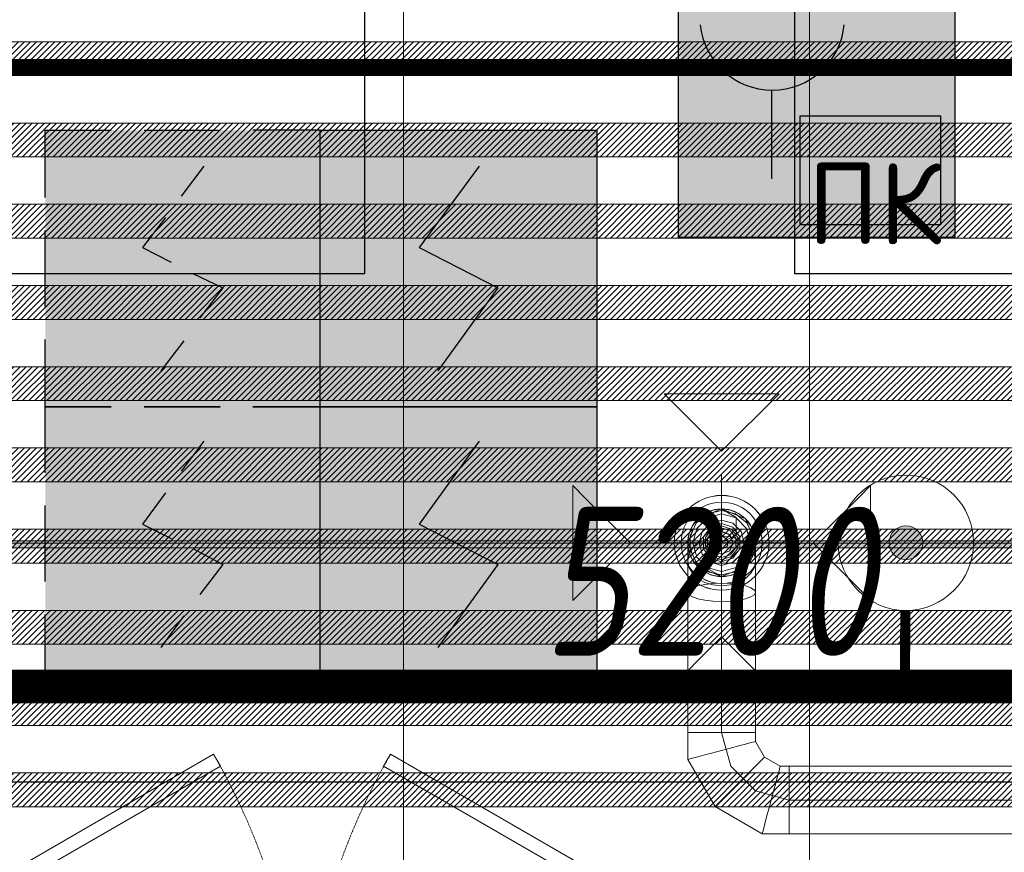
# Model space of a CAD drawing. Header units: millimetres. Extents: x -531352 to 178656, y -69521 to 326874.
# Tile 236 of 256: x -182570 to -181115, y 305379 to 306609. Entities that reach past the tile are written whole.
import ezdxf

# ---------------------------------------------------------------- set-up
doc = ezdxf.new("R2010")
doc.units = ezdxf.units.MM
for name, pattern in [('( Hidden )', [0.375, 0.25, -0.125]), ('-D1-02х01', [3, 2, -1]), ('DASHDOT', [25.4, 12.7, -6.35, 0, -6.35])]:
    doc.linetypes.add(name, pattern=pattern)
doc.layers.get('Defpoints').update_dxf_attribs({"color": 31})
for name, color, linetype, lineweight in [('_0', 7, 'Continuous', 13), ('A-DOOR', 7, 'Continuous', 5), ('dim_light', 12, 'Continuous', 9), ('dim_razv', 93, 'DASHDOT', 9), ('pot sh', 183, 'Continuous', 15)]:
    doc.layers.add(name, color=color, linetype=linetype, lineweight=lineweight)
doc.layers.add('PDF13_0', color=30, linetype='Continuous', true_color=0xff7f00)
doc.layers.add('PDF7_Geometry', color=7, linetype='Continuous', true_color=0xaaaaaa)
for name, color, linetype in [('PDF13_ПС дымовой', 1, 'Continuous'), ('PDF13_ПС ручной', 1, 'Continuous'), ('PDF_Text', 7, 'Continuous')]:
    doc.layers.add(name, color=color, linetype=linetype)
doc.layers.add('pol', color=7, linetype='Continuous', lineweight=15, true_color=0x738991)
doc.layers.add('Сводный план', color=1, linetype='Continuous', lineweight=0, true_color=0xff0000)
doc.styles.add('fl_iso paper', font='isocpeur.ttf', dxfattribs={"width": 0.8, "oblique": 10})
doc.styles.add('PDF ISOCPEUR', font='isocpeur.ttf')
doc.dimstyles.new('In tre 1_75', dxfattribs={"dimtxt": 220, "dimasz": 120, "dimexe": 60, "dimexo": 10, "dimgap": 50, "dimtad": 1, "dimdec": 0, "dimrnd": 5, "dimzin": 0, "dimdsep": 46, "dimtxsty": 'fl_iso paper', "dimblk": 'ARCHTICK', "dimcen": 0, "dimdle": 60, "dimadec": 0, "dimazin": 0, "dimtfac": 1, "dimtdec": 0, "dimtofl": 0, "dimtmove": 1, "dimatfit": 1, "dimfxl": 1, "dimtfill": 1, "dimtolj": 1, "dimtzin": 0, "dimarcsym": 1})
pattern_1 = [(225, (-233499.5126, 286857.2254), (4.49012806, -4.49012806), [])]
pattern_2 = [(225, (-233499.5126, 287217.2254), (4.49012806, -4.49012806), [])]

# ---------------------------------------------------------------- blocks, each defined once
blk = doc.blocks.new('_ArchTick')
at = {"color": 0, "linetype": 'ByBlock', "lineweight": 9, "const_width": 0.15}
blk.add_lwpolyline([(-0.5, -0.5), (0.5, 0.5)], dxfattribs=at)
blk = doc.blocks.new('*D8881')
at = {"layer": 'Defpoints', "color": 0, "transparency": 16777216}
for p in [(-178952.9, 305619.7), (-184152.9, 305382.1), (-178952.9, 305382.1)]:
    blk.add_point(p, dxfattribs=at)
at = {"layer": 'dim_light', "color": 0, "lineweight": -2, "transparency": 16777216}
for p, q in [((-184152.9, 305392.1), (-184152.9, 305679.7)), ((-178952.9, 305392.1), (-178952.9, 305679.7)), ((-184212.9, 305619.7), (-178892.9, 305619.7))]:
    blk.add_line(p, q, dxfattribs=at)
at = {"layer": 'dim_light', "color": 0, "lineweight": -2, "transparency": 16777216, "xscale": 120, "yscale": 120, "zscale": 120, "rotation": 180}
blk.add_blockref('_ArchTick', (-184152.9, 305619.7), dxfattribs=at)
at = {"layer": 'dim_light', "color": 0, "lineweight": -2, "transparency": 16777216, "xscale": 120, "yscale": 120, "zscale": 120}
blk.add_blockref('_ArchTick', (-178952.9, 305619.7), dxfattribs=at)
at = {"layer": 'dim_light', "color": 0, "transparency": 16777216, "insert": (-181552.9, 305779.7), "char_height": 220, "attachment_point": 5, "style": 'fl_iso paper', "bg_fill": 3, "box_fill_scale": 1.1, "bg_fill_color": 256, "bg_fill_true_color": 13158600, "bg_fill_transparency": 0}
blk.add_mtext('\\A1;5200', dxfattribs=at)
blk = doc.blocks.new('*U12467')
at = {"layer": 'pol', "true_color": 0x007dfa, "transparency": 33554687}
h = blk.add_hatch(color=150, dxfattribs=at)
h.dxf.hatch_style = 1
h.paths.add_polyline_path([(22735, 0), (0, 0), (0, -10), (22735, -10)])
at = {"layer": 'pol', "color": 162, "true_color": 0x2c3cc9}
blk.add_lwpolyline([(22735, 0), (0, 0), (0, -10), (22735, -10)], close=True, dxfattribs=at)
blk = doc.blocks.new('ghftytytd')
at = {"layer": 'PDF7_Geometry', "color": 5, "lineweight": 18, "true_color": 0x0000ff}
for points in [[(10685.1, 20120), (10770, 20035.1), (10854.8, 20120)], [(10550.3, 19984.5), (10635.1, 19899.6), (10550.3, 19814.7)], [(10989.8, 19984.8), (10905, 19900), (10989.8, 19815.1)], [(10770, 19947.5), (10749.4, 19942.8), (10732.9, 19929.6), (10723.7, 19910.5), (10723.7, 19889.4), (10732.9, 19870.4), (10749.4, 19857.2), (10770, 19852.5), (10790.6, 19857.2), (10807.1, 19870.4), (10816.3, 19889.4), (10816.3, 19910.5), (10807.1, 19929.6), (10790.6, 19942.8)], [(10770, 19857.4), (10748.7, 19863.2), (10733.2, 19878.7), (10727.5, 19900), (10733.2, 19921.2), (10748.7, 19936.8), (10770, 19942.5), (10791.2, 19936.8), (10806.8, 19921.2), (10812.5, 19900), (10806.8, 19878.7), (10791.2, 19863.2)], [(10770, 19933.3), (10753.3, 19928.8), (10741.1, 19916.6), (10736.7, 19900), (10741.1, 19883.3), (10753.3, 19871.1), (10770, 19866.6), (10786.7, 19871.1), (10798.9, 19883.3), (10803.3, 19900), (10798.9, 19916.6), (10786.7, 19928.8)], [(10770, 19871.6), (10753.3, 19877), (10743.1, 19891.2), (10743.1, 19908.7), (10753.3, 19922.9), (10770, 19928.3), (10786.7, 19922.9), (10796.9, 19908.7), (10796.9, 19891.2), (10786.7, 19877)], [(10770, 19925), (10755.3, 19920.2), (10746.2, 19907.7), (10746.2, 19892.2), (10755.3, 19879.7), (10770, 19874.9), (10784.7, 19879.7), (10793.8, 19892.2), (10793.8, 19907.7), (10784.7, 19920.2)], [(10770, 19922), (10757.1, 19917.8), (10749, 19906.8), (10749, 19893.1), (10757.1, 19882.2), (10770, 19878), (10782.9, 19882.2), (10790.9, 19893.1), (10790.9, 19906.8), (10782.9, 19917.8)], [(10770, 19883), (10758, 19887.9), (10753, 19900), (10758, 19912), (10770, 19917), (10782, 19912), (10787, 19900), (10782, 19887.9)], [(10720, 19873.2), (10721.7, 19863.7), (10726.7, 19854.9), (10734.6, 19847.3), (10745, 19841.5), (10757.1, 19837.8), (10770, 19836.6), (10782.9, 19837.8), (10795, 19841.5), (10805.4, 19847.3), (10813.3, 19854.9), (10818.3, 19863.7), (10820, 19873.2), (10818.3, 19882.6), (10813.3, 19891.5), (10805.4, 19899), (10795, 19904.9), (10782.9, 19908.5), (10770, 19909.8), (10757.1, 19908.5), (10745, 19904.9), (10734.6, 19899), (10726.7, 19891.5), (10721.7, 19882.6)], [(10770, 19916.6), (10758.2, 19911.7), (10753.3, 19900), (10758.2, 19888.2), (10770, 19883.3), (10781.8, 19888.2), (10786.7, 19900), (10781.8, 19911.7)], [(10770, 19910), (10761.3, 19905), (10761.3, 19894.9), (10770, 19890), (10778.6, 19894.9), (10778.6, 19905)], [(10720, 19826.8), (10721.7, 19823.3), (10726.7, 19820.1), (10734.6, 19817.3), (10745, 19815.1), (10757.1, 19813.8), (10770, 19813.3), (10782.9, 19813.8), (10795, 19815.1), (10805.4, 19817.3), (10813.3, 19820.1), (10818.3, 19823.3), (10820, 19826.8), (10818.3, 19830.2), (10813.3, 19833.5), (10805.4, 19836.2), (10795, 19838.4), (10782.9, 19839.7), (10770, 19840.2), (10757.1, 19839.7), (10745, 19838.4), (10734.6, 19836.2), (10726.7, 19833.5), (10721.7, 19830.2)], [(10770, 19800), (10757.1, 19800), (10745, 19800), (10734.6, 19800), (10726.7, 19800), (10721.7, 19800), (10720, 19800), (10721.7, 19800), (10726.7, 19800), (10734.6, 19800), (10745, 19800), (10757.1, 19800)], [(10770, 19800), (10782.9, 19800), (10795, 19800), (10805.4, 19800), (10813.3, 19800), (10818.3, 19800), (10820, 19800), (10820, 19619.9), (10818.3, 19619.9), (10813.3, 19619.9), (10805.4, 19619.9), (10795, 19619.9), (10782.9, 19619.9), (10770, 19619.9)], [(10770, 19800), (10782.9, 19800), (10795, 19800), (10805.4, 19800), (10813.3, 19800), (10818.3, 19800), (10820, 19800), (10818.3, 19800), (10813.3, 19800), (10805.4, 19800), (10795, 19800), (10782.9, 19800)], [(10685.1, 19676), (10770, 19760.9), (10854.8, 19676)], [(10770, 19619.9), (10757.1, 19619.9), (10745, 19619.9), (10734.6, 19619.9), (10726.7, 19619.9), (10721.7, 19619.9), (10720, 19619.9), (10721.7, 19619.9), (10726.7, 19619.9), (10734.6, 19619.9), (10745, 19619.9), (10757.1, 19619.9)], [(10770, 19619.9), (10757.1, 19619.9), (10745, 19619.9), (10734.6, 19619.9), (10726.7, 19619.9), (10721.7, 19619.9), (10720, 19619.9), (10721.7, 19619.9), (10726.7, 19619.9), (10734.6, 19619.9), (10745, 19619.9), (10757.1, 19619.9)], [(10770, 19619.9), (10782.9, 19619.9), (10795, 19619.9), (10805.4, 19619.9), (10813.3, 19619.9), (10818.3, 19619.9), (10820, 19619.9), (10818.3, 19619.9), (10813.3, 19619.9), (10805.4, 19619.9), (10795, 19619.9), (10782.9, 19619.9)], [(10770, 19593.2), (10782.9, 19596.6), (10795, 19599.9), (10805.4, 19602.6), (10813.3, 19604.8), (10818.3, 19606.1), (10820, 19606.6), (10818.3, 19606.1), (10813.3, 19604.8), (10805.4, 19602.6), (10795, 19599.9), (10782.9, 19596.6)], [(10770, 19593.2), (10757.1, 19589.7), (10745, 19586.5), (10734.6, 19583.7), (10726.7, 19581.6), (10721.7, 19580.2), (10720, 19579.8), (10721.7, 19580.2), (10726.7, 19581.6), (10734.6, 19583.7), (10745, 19586.5), (10757.1, 19589.7)], [(10796.8, 19546.7), (10806.3, 19556.2), (10815.1, 19565.1), (10822.7, 19572.6), (10828.5, 19578.5), (10832.1, 19582.1), (10833.4, 19583.4), (10832.1, 19582.1), (10828.5, 19578.5), (10822.7, 19572.6), (10815.1, 19565.1), (10806.3, 19556.2)], [(10843.2, 19520), (10846.7, 19532.9), (10849.9, 19544.9), (10852.7, 19555.3), (10854.8, 19563.3), (10856.1, 19568.3), (10856.6, 19570), (10856.1, 19568.3), (10854.8, 19563.3), (10852.7, 19555.3), (10849.9, 19544.9), (10846.7, 19532.9)], [(10796.8, 19546.7), (10787.3, 19537.3), (10778.5, 19528.5), (10770.9, 19520.9), (10765.1, 19515.1), (10761.4, 19511.4), (10760.2, 19510.2), (10761.4, 19511.4), (10765.1, 19515.1), (10770.9, 19520.9), (10778.5, 19528.5), (10787.3, 19537.3)], [(10843.2, 19520), (10839.7, 19507), (10836.5, 19495), (10833.7, 19484.6), (10831.6, 19476.6), (10830.3, 19471.7), (10829.8, 19470), (10830.3, 19471.7), (10831.6, 19476.6), (10833.7, 19484.6), (10836.5, 19495), (10839.7, 19507)]]:
    blk.add_lwpolyline(points, close=True, dxfattribs=at)
for points in [[(10770, 19800), (10770, 20000)], [(10770, 19949.9), (10757.1, 19948.3), (10745, 19943.3), (10734.6, 19935.3), (10726.7, 19925), (10721.7, 19912.9), (10720, 19900), (10721.7, 19912.9), (10726.7, 19925), (10734.6, 19935.3), (10745, 19943.3), (10757.1, 19948.3), (10770, 19949.9), (10782.9, 19948.3), (10795, 19943.3), (10805.4, 19935.3), (10813.3, 19925), (10818.3, 19912.9), (10820, 19900), (10818.3, 19912.9), (10813.3, 19925), (10805.4, 19935.3), (10795, 19943.3), (10782.9, 19948.3), (10770, 19949.9), (10791.6, 19937.5), (10791.6, 19912.4), (10770, 19900), (10748.3, 19887.5), (10748.3, 19862.5), (10770, 19850), (10770, 19886.6), (10770, 19900)], [(10820, 19900), (10805.4, 19935.3), (10770, 19949.9), (10734.6, 19935.3), (10720, 19900)], [(10670, 19900), (10870, 19900)], [(10720, 19900), (10734.6, 19864.6), (10770, 19850), (10805.4, 19864.6), (10820, 19900)], [(10870, 19520), (10870, 19507), (10870, 19495), (10870, 19484.6), (10870, 19476.6), (10870, 19471.7), (10870, 19470), (10870, 19471.7), (10870, 19476.6), (10870, 19484.6), (10870, 19495), (10870, 19507), (10870, 19520), (11481.1, 19520)], [(11481.1, 19470), (10870, 19470), (10829.8, 19470), (10760.2, 19510.2), (10720, 19579.8), (10720, 19619.9), (10720, 19800), (10720, 19826.8), (10720, 19873.2), (10720, 19900), (10721.7, 19887), (10726.7, 19874.9), (10734.6, 19864.6), (10745, 19856.7), (10757.1, 19851.7), (10770, 19850), (10757.1, 19851.7), (10745, 19856.7), (10734.6, 19864.6), (10726.7, 19874.9), (10721.7, 19887), (10720, 19900)], [(10770, 19850), (10782.9, 19851.7), (10795, 19856.7), (10805.4, 19864.6), (10813.3, 19874.9), (10818.3, 19887), (10820, 19900)], [(10820, 19900), (10818.3, 19887), (10813.3, 19874.9), (10805.4, 19864.6), (10795, 19856.7), (10782.9, 19851.7), (10770, 19850)], [(10820, 19873.2), (10820, 19900)], [(10820, 19826.8), (10820, 19873.2)], [(10770, 19800), (10770, 19850)], [(10820, 19800), (10820, 19826.8)], [(10720, 19800), (10721.7, 19800), (10726.7, 19800), (10734.6, 19800), (10745, 19800), (10757.1, 19800), (10770, 19800)], [(10770, 19800), (10757.1, 19800), (10745, 19800), (10734.6, 19800), (10726.7, 19800), (10721.7, 19800), (10720, 19800)], [(10770, 19800), (10782.9, 19800), (10795, 19800), (10805.4, 19800), (10813.3, 19800), (10818.3, 19800), (10820, 19800)], [(10770, 19619.9), (10770, 19800)], [(10770, 19619.9), (10783.4, 19570)], [(10770, 19619.9), (10782.9, 19619.9), (10795, 19619.9), (10805.4, 19619.9), (10813.3, 19619.9), (10818.3, 19619.9), (10820, 19619.9)], [(10820, 19606.6), (10820, 19619.9)], [(10833.4, 19583.4), (10820, 19606.6)], [(10856.6, 19570), (10833.4, 19583.4)], [(10783.4, 19570), (10820, 19533.4)], [(10870, 19570), (10856.6, 19570)], [(10870, 19520), (10870, 19532.9), (10870, 19544.9), (10870, 19555.3), (10870, 19563.3), (10870, 19568.3), (10870, 19570)], [(10870, 19570), (10870, 19568.3), (10870, 19563.3), (10870, 19555.3), (10870, 19544.9), (10870, 19532.9), (10870, 19520)], [(11481.1, 19570), (10870, 19570)], [(10870, 19570), (10870, 19568.3), (10870, 19563.3), (10870, 19555.3), (10870, 19544.9), (10870, 19532.9), (10870, 19520)], [(10870, 19520), (10870, 19532.9), (10870, 19544.9), (10870, 19555.3), (10870, 19563.3), (10870, 19568.3), (10870, 19570)], [(10820, 19533.4), (10870, 19520)], [(11481.1, 19520), (10870, 19520)], [(10870, 19520), (10870, 19507), (10870, 19495), (10870, 19484.6), (10870, 19476.6), (10870, 19471.7), (10870, 19470)], [(10870, 19470), (10870, 19471.7), (10870, 19476.6), (10870, 19484.6), (10870, 19495), (10870, 19507), (10870, 19520)]]:
    blk.add_lwpolyline(points, dxfattribs=at)
for points in [[(10700, 19900, 0.999748), (10840, 19900, 0.999748)], [(10710, 19900, 1.000294), (10830, 19900, 1.000294)]]:
    blk.add_lwpolyline(points, format="xyb", close=True, dxfattribs=at)
for centre, radius, start, end in [((10770, 19899.9), 70, 0.0144, 179.9856), ((10770, 19900), 60, 359.9832, 180.0168), ((10770, 19899.9), 50, 0.0202, 179.9798), ((10770, 19899.9), 50, 0.0202, 179.9798), ((10770, 19899.9), 50, 0.0202, 179.9798), ((10770, 19899.9), 50, 0.0202, 179.9798), ((10770, 19900), 70, 180.0144, 359.9856), ((10770, 19899.9), 60, 179.9832, 0.0168), ((10770, 19900), 50, 180.0202, 359.9798), ((10770, 19900), 50, 180.0202, 359.9798), ((10770, 19900), 50, 180.0202, 359.9798), ((10770, 19900), 50, 180.0202, 359.9798)]:
    blk.add_arc(centre, radius, start, end, dxfattribs=at)
blk = doc.blocks.new('kggfdrrrv44')
at = {"layer": 'PDF13_0', "lineweight": 25}
for points in [[(17905, 12351.8), (17905, 19546.3), (14393.4, 19546.3), (14393.4, 17342.9), (13773.2, 17342.9), (13773.2, 17512.2), (14186, 17512.2), (14186, 19546.3), (9205.4, 19546.3), (9205.4, 19182.3), (8907, 19182.3), (8907, 19546.3), (6940.6, 19546.3)], [(7505.7, 20297.8), (10242.6, 20297.8), (10242.6, 20985.7), (10877.6, 20985.7), (10877.6, 20297.8), (25074.1, 20297.8), (25074.1, 20943.3), (25406.5, 20943.3), (25406.5, 20297.8), (29057.7, 20297.8)]]:
    blk.add_lwpolyline(points, dxfattribs=at)
at = {"layer": 'PDF13_ПС дымовой', "color": 230, "lineweight": 25, "true_color": 0xff007f}
for points in [[(9770.6, 20409.9), (9770.6, 20509.4), (9867.9, 20509.4)], [(9916.6, 20509.4), (10028.8, 20509.4)], [(10177, 20409.9), (10177, 20509.4), (10077.5, 20509.4)], [(9971.7, 20412.1), (10005.5, 20456.5)], [(9948.4, 20380.3), (9914.5, 20335.9), (9956.8, 20314.7)], [(9770.6, 20249.1), (9770.6, 20361.3)], [(10177, 20249.1), (10177, 20361.3)], [(9988.6, 20297.8), (10033, 20276.6), (9999.2, 20232.1)], [(9770.6, 20003.5), (9770.6, 20100.9), (9867.9, 20100.9), (9770.6, 20100.9), (9770.6, 20200.4)], [(9942, 20153.8), (9975.9, 20198.3)], [(10177, 20003.5), (10177, 20100.9), (10077.5, 20100.9), (10177, 20100.9), (10177, 20200.4)], [(9971.7, 20005.7), (10005.5, 20050.1)], [(9948.4, 19973.9), (9914.5, 19927.3), (9956.8, 19906.2)], [(9770.6, 19842.7), (9770.6, 19954.9)], [(10177, 19842.7), (10177, 19954.9)], [(9988.6, 19891.4), (10033, 19868.1), (9999.2, 19823.6)], [(9867.9, 19694.5), (9770.6, 19694.5), (9770.6, 19794)], [(9942, 19745.3), (9975.9, 19791.9)], [(10077.5, 19694.5), (10177, 19694.5), (10177, 19794)], [(9916.6, 19694.5), (10028.8, 19694.5)]]:
    blk.add_lwpolyline(points, dxfattribs=at)
at = {"layer": 'PDF13_ПС дымовой', "lineweight": 30}
for points in [[(10585.5, 20509.4), (10585.5, 20306.2), (10585.5, 20100.9), (10380.2, 20100.9), (10177, 20100.9), (10177, 20306.2), (10177, 20509.4), (10380.2, 20509.4)], [(10585.5, 20100.9), (10585.5, 19897.7), (10585.5, 19694.5), (10380.2, 19694.5), (10177, 19694.5), (10177, 19897.7), (10177, 20100.9), (10380.2, 20100.9)]]:
    blk.add_lwpolyline(points, close=True, dxfattribs=at)
for points in [[(10411.9, 20456.5), (10323, 20335.9), (10439.4, 20276.6), (10350.5, 20153.8)], [(10411.9, 20050.1), (10323, 19927.3), (10439.4, 19868.1), (10350.5, 19745.3)]]:
    blk.add_lwpolyline(points, dxfattribs=at)
at = {"layer": 'PDF13_ПС дымовой', "color": 230, "lineweight": 25, "true_color": 0xff007f}
blk.add_lwpolyline([(10028.8, 20100.9), (9916.6, 20100.9)], close=True, dxfattribs=at)
at = {"layer": 'PDF13_ПС дымовой', "color": 7, "true_color": 0xffffff, "transparency": 33554559}
for points in [[(10177, 20509.4), (9770.6, 20509.4), (10177, 20100.9)], [(9770.6, 20509.4), (10177, 20100.9), (9770.6, 20100.9)], [(10585.5, 20509.4), (10177, 20509.4), (10585.5, 20306.2)], [(10177, 20509.4), (10585.5, 20306.2), (10177, 20306.2)], [(10585.5, 20306.2), (10177, 20306.2), (10585.5, 20100.9)], [(10177, 20306.2), (10585.5, 20100.9), (10177, 20100.9)], [(10177, 20100.9), (9770.6, 20100.9), (10177, 19694.5)], [(9770.6, 20100.9), (10177, 19694.5), (9770.6, 19694.5)], [(10585.5, 20100.9), (10177, 20100.9), (10585.5, 19897.7)], [(10177, 20100.9), (10585.5, 19897.7), (10177, 19897.7)], [(10585.5, 19897.7), (10177, 19897.7), (10585.5, 19694.5)], [(10177, 19897.7), (10585.5, 19694.5), (10177, 19694.5)]]:
    blk.add_solid(points, dxfattribs=at)
at = {"layer": 'PDF13_ПС ручной', "color": 7, "true_color": 0xffffff, "transparency": 33554559}
for points in [[(11114.7, 20757.1), (10706.1, 20757.1), (11114.7, 20350.7)], [(10706.1, 20757.1), (11114.7, 20350.7), (10706.1, 20350.7)]]:
    blk.add_solid(points, dxfattribs=at)
at = {"layer": 'PDF_Text', "color": 5, "lineweight": 30}
for points in [[(11114.7, 20350.7), (10706.1, 20350.7), (10706.1, 20757.1), (11114.7, 20757.1)], [(10886.1, 20530.6), (11093.5, 20530.6), (11093.5, 20369.7), (10886.1, 20369.7)]]:
    blk.add_lwpolyline(points, close=True, dxfattribs=at)
blk.add_lwpolyline([(10843.7, 20568.7), (10843.7, 20437.5)], dxfattribs=at)
blk.add_arc((10844.8, 20675.6), 106.9, 185.5706, 354.4294, dxfattribs=at)
at = {"layer": 'PDF_Text', "color": 5, "insert": (10896.6, 20340.7), "char_height": 120, "attachment_point": 7, "style": 'PDF ISOCPEUR'}
blk.add_mtext('ПК', dxfattribs=at)
blk = doc.blocks.new('ghfrrdx644')
at = {"layer": 'Сводный план', "lineweight": 13, "true_color": 0x00c200}
h = blk.add_hatch(color=92, dxfattribs=at)
h.dxf.hatch_style = 1
edge = h.paths.add_edge_path()
edge.add_arc((12468.4, 17945.6), 25, 0, 360)
at = {"layer": 'Сводный план', "color": 96, "true_color": 0x008000}
for points, const_width in [([(32475.1, 20256.3), (31175.2, 20267.1), (31175.5, 17733.2), (8606.3, 17733.2), (8605.2, 17960.8)], 50), ([(12467.6, 17845.2), (12466.8, 17742.3)], 15)]:
    blk.add_lwpolyline(points, dxfattribs=dict(at, const_width=const_width))
at = {"layer": 'Сводный план', "color": 92, "lineweight": 13, "true_color": 0x00c200}
for radius in [100, 25]:
    blk.add_circle((12468.4, 17945.6), radius, dxfattribs=at)
blk = doc.blocks.new('A_MEQ_DoorWall - ОВ-7371293-50_AS_M_L23')
at = {"layer": 'A-DOOR'}
for p, q in [((-5.6, 587.5), (-850, 100)), ((4.4, 570.2), (-5.6, 587.5)), ((245.6, 570.2), (255.6, 587.5)), ((255.6, 587.5), (1100, 100)), ((-840, 82.7), (4.4, 570.2)), ((1090, 82.7), (245.6, 570.2))]:
    blk.add_line(p, q, dxfattribs=at)
at = {"layer": 'A-DOOR', "linetype": '-D1-02х01'}
for centre, start, end in [((-850, 100), 360, 30), ((1100, 100), 150, 180)]:
    blk.add_arc(centre, 975, start, end, dxfattribs=at)

msp = doc.modelspace()

# ---------------------------------------------------------------- hatches: boundary and pattern name
at = {"layer": '_0', "transparency": 33554534}
h = msp.add_hatch(color=252, dxfattribs=at)
h.dxf.hatch_style = 1
h.paths.add_polyline_path([(-154802.1, 285385.8), (-192753.7, 285385.8), (-192753.7, 315337.4), (-154802.1, 315337.4)])
h.paths.add_polyline_path([(-161802.9, 295886.6), (-161802.9, 295486.6), (-161302.9, 295486.6), (-161302.9, 292636.6), (-163402.9, 292636.6), (-163402.9, 293836.6), (-183902.9, 293836.6), (-183902.9, 292636.6), (-186502.9, 292636.6), (-186502.9, 295036.6), (-186002.9, 295036.6), (-186002.9, 295886.6), (-183902.9, 295886.6), (-183902.9, 299936.6), (-179002.9, 299936.6), (-179002.9, 298436.6), (-177402.9, 298436.6), (-177402.9, 304836.6), (-185752.9, 304836.6), (-185752.9, 306636.6), (-185753.5, 306636.6), (-185753.5, 306836.6), (-183902.9, 306836.6), (-183902.9, 306886.6), (-163952.9, 306886.6), (-163952.9, 308636.6), (-160672.9, 308636.6), (-160672.9, 306636.6), (-161752.9, 306636.6), (-161752.9, 304836.6), (-169802.9, 304836.6), (-169802.9, 295886.6)], flags=16)
at = {"layer": 'pot sh', "linetype": 'ByBlock', "lineweight": 0, "true_color": 0x91caaf}
h = msp.add_hatch(dxfattribs=at)
h.set_pattern_fill('ANSI31', color=253, scale=2, angle=180)
h.set_pattern_definition([(225, (-233499.5126, 287457.2254), (4.49012806, -4.49012806), [])])
h.paths.add_polyline_path([(-185532.9, 306526.6), (-161972.9, 306526.6), (-161972.9, 306576.6), (-185532.9, 306576.6)])
h = msp.add_hatch(dxfattribs=at)
h.set_pattern_fill('ANSI31', color=253, scale=2, angle=180)
h.set_pattern_definition([(225, (-233499.5126, 287577.2254), (4.49012806, -4.49012806), [])])
h.paths.add_polyline_path([(-185532.9, 306406.6), (-161972.9, 306406.6), (-161972.9, 306456.6), (-185532.9, 306456.6)])
h = msp.add_hatch(dxfattribs=at)
h.set_pattern_fill('ANSI31', color=253, scale=2, angle=180)
h.set_pattern_definition(pattern_2)
h.paths.add_polyline_path([(-185532.9, 306286.6), (-161972.9, 306286.6), (-161972.9, 306336.6), (-185532.9, 306336.6)])
h = msp.add_hatch(dxfattribs=at)
h.set_pattern_fill('ANSI31', color=253, scale=2, angle=180)
h.set_pattern_definition([(225, (-233499.5126, 287097.2254), (4.49012806, -4.49012806), [])])
h.paths.add_polyline_path([(-185532.9, 306166.6), (-161972.9, 306166.6), (-161972.9, 306216.6), (-185532.9, 306216.6)])
h = msp.add_hatch(dxfattribs=at)
h.set_pattern_fill('ANSI31', color=253, scale=2, angle=180)
h.set_pattern_definition(pattern_2)
h.paths.add_polyline_path([(-185532.9, 306046.6), (-161972.9, 306046.6), (-161972.9, 306096.6), (-185532.9, 306096.6)])

# ---------------------------------------------------------------- linework, layer by layer
at = {"layer": 'dim_razv', "color": 1, "linetype": '( Hidden )', "ltscale": 10, "true_color": 0xff0a0a, "const_width": 25}
msp.add_lwpolyline([(-185435, 306366.6), (-185435, 306538.9), (-178251.6, 306538.9)], dxfattribs=at)
at = {"layer": 'pot sh'}
for points in [[(-185532.9, 306526.6), (-161972.9, 306526.6), (-161972.9, 306576.6), (-185532.9, 306576.6)], [(-185532.9, 306406.6), (-161972.9, 306406.6), (-161972.9, 306456.6), (-185532.9, 306456.6)], [(-185532.9, 306286.6), (-161972.9, 306286.6), (-161972.9, 306336.6), (-185532.9, 306336.6)], [(-185532.9, 306166.6), (-161972.9, 306166.6), (-161972.9, 306216.6), (-185532.9, 306216.6)], [(-185532.9, 306046.6), (-161972.9, 306046.6), (-161972.9, 306096.6), (-185532.9, 306096.6)]]:
    msp.add_lwpolyline(points, close=True, dxfattribs=at)

# ---------------------------------------------------------------- next in the draw order: dimensions: what is measured, and where the dimension line sits
at = {"layer": 'dim_light'}
dim = msp.add_linear_dim(base=(-178952.9, 305619.7), p1=(-184152.9, 305382.1), p2=(-178952.9, 305382.1), dimstyle='In tre 1_75', dxfattribs=at)
dim.commit()
dim.dimension.update_dxf_attribs({"geometry": '*D8881', "text_midpoint": (-181552.9, 305779.7)})

# ---------------------------------------------------------------- next in the draw order: hatches: boundary and pattern name
at = {"layer": 'pot sh', "linetype": 'ByBlock', "lineweight": 0, "true_color": 0x91caaf}
h = msp.add_hatch(dxfattribs=at)
h.set_pattern_fill('ANSI31', color=253, scale=2, angle=180)
h.set_pattern_definition(pattern_1)
h.paths.add_polyline_path([(-185532.9, 305926.6), (-161972.9, 305926.6), (-161972.9, 305976.6), (-185532.9, 305976.6)])
h = msp.add_hatch(dxfattribs=at)
h.set_pattern_fill('ANSI31', color=253, scale=2, angle=180)
h.set_pattern_definition([(225, (-233499.5126, 286737.2254), (4.49012806, -4.49012806), [])])
h.paths.add_polyline_path([(-185532.9, 305806.6), (-161972.9, 305806.6), (-161972.9, 305856.6), (-185532.9, 305856.6)])
h = msp.add_hatch(dxfattribs=at)
h.set_pattern_fill('ANSI31', color=253, scale=2, angle=180)
h.set_pattern_definition(pattern_1)
h.paths.add_polyline_path([(-185532.9, 305686.6), (-161972.9, 305686.6), (-161972.9, 305736.6), (-185532.9, 305736.6)])
h = msp.add_hatch(dxfattribs=at)
h.set_pattern_fill('ANSI31', color=253, scale=2, angle=180)
h.set_pattern_definition([(225, (-233499.5126, 286497.2254), (4.49012806, -4.49012806), [])])
h.paths.add_polyline_path([(-185532.9, 305566.6), (-161972.9, 305566.6), (-161972.9, 305616.6), (-185532.9, 305616.6)])
h = msp.add_hatch(dxfattribs=at)
h.set_pattern_fill('ANSI31', color=253, scale=2, angle=180)
h.set_pattern_definition([(225, (-233499.5126, 286617.2254), (4.49012806, -4.49012806), [])])
h.paths.add_polyline_path([(-185532.9, 305446.6), (-161972.9, 305446.6), (-161972.9, 305496.6), (-185532.9, 305496.6)])

# ---------------------------------------------------------------- next in the draw order: linework, layer by layer
at = {"layer": 'pol'}
for points in [[(-182602.9, 306636.6), (-182602.9, 305836), (-182002.9, 305836), (-182002.9, 306636.6)], [(-182002.9, 306636.6), (-182002.9, 305836), (-181402.9, 305836), (-181402.9, 306636.6)], [(-181402.9, 306636.6), (-181402.9, 305836), (-180802.9, 305836), (-180802.9, 306636.6)], [(-182602.9, 305036.6), (-182602.9, 305836), (-182002.9, 305836), (-182002.9, 305036.6)], [(-182002.9, 305036.6), (-182002.9, 305836), (-181402.9, 305836), (-181402.9, 305036.6)], [(-181402.9, 305036.6), (-181402.9, 305836), (-180802.9, 305836), (-180802.9, 305036.6)]]:
    msp.add_lwpolyline(points, dxfattribs=at)
at = {"layer": 'pot sh'}
for points in [[(-185532.9, 305926.6), (-161972.9, 305926.6), (-161972.9, 305976.6), (-185532.9, 305976.6)], [(-185532.9, 305806.6), (-161972.9, 305806.6), (-161972.9, 305856.6), (-185532.9, 305856.6)], [(-185532.9, 305686.6), (-161972.9, 305686.6), (-161972.9, 305736.6), (-185532.9, 305736.6)], [(-185532.9, 305566.6), (-161972.9, 305566.6), (-161972.9, 305616.6), (-185532.9, 305616.6)], [(-185532.9, 305446.6), (-161972.9, 305446.6), (-161972.9, 305496.6), (-185532.9, 305496.6)]]:
    msp.add_lwpolyline(points, close=True, dxfattribs=at)

# ---------------------------------------------------------------- next in the draw order: block references
at = {"layer": 'A-DOOR', "color": 8, "true_color": 0x7f7f7f}
msp.add_blockref('A_MEQ_DoorWall - ОВ-7371293-50_AS_M_L23', (-182277.9, 304936.6), dxfattribs=at)
at = {"layer": 'pol', "xscale": -1, "rotation": 180}
msp.add_blockref('*U12467', (-185532.9, 305829.2), dxfattribs=at)
at = {"layer": 'Сводный план'}
for name, p in [('kggfdrrrv44', (-192302.9, 285936.6)), ('ghfrrdx644', (-193729, 287891)), ('ghftytytd', (-192302.9, 285936.6))]:
    msp.add_blockref(name, p, dxfattribs=at)

doc.saveas('drawing.dxf')
